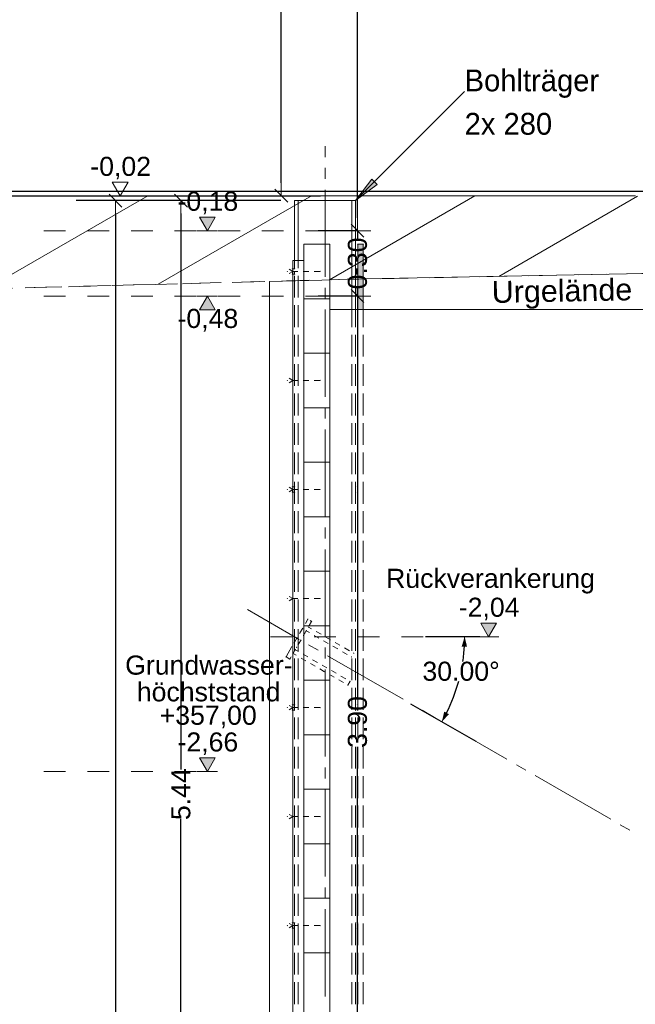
# Model space of a CAD drawing. Header units: metres. Extents: x -20.3 to 39.4, y -22.2 to 2.8.
# Tile 61 of 65: x 24.1 to 26.9, y -13.9 to -9.4. Entities that reach past the tile are written whole.
import ezdxf

# ---------------------------------------------------------------- set-up
doc = ezdxf.new("R2010")
doc.units = ezdxf.units.M
doc.header["$LTSCALE"] = 0.4
doc.header["$MEASUREMENT"] = 0
for name, pattern in [('Strichlinie', [0.2, 0.15, -0.05]), ('Strichlinie eng', [0.115, 0.075, -0.04]), ('Strichlinie sehr eng', [0.0375, 0.025, -0.0125]), ('Strichlinie_ lang', [0.529167, 0.3175, -0.211667])]:
    doc.linetypes.add(name, pattern=pattern)
doc.layers.get('0').update_dxf_attribs({"color": 8, "lineweight": 9})
doc.layers.get('Defpoints').update_dxf_attribs({"color": 8, "lineweight": 9})
doc.layers.add('Neubau_S-Linien _ Schraffuren.2D', color=8, linetype='Continuous')
doc.layers.add('Neubau_T-Bemaßung', color=8, linetype='Continuous')
for name, color, linetype, lineweight in [('S-Linien _ Schraffuren.2D', 8, 'Continuous', 9), ('T-Bemaßung', 8, 'Continuous', 9), ('T-Text', 8, 'Continuous', 9)]:
    doc.layers.add(name, color=color, linetype=linetype, lineweight=lineweight)
doc.styles.add('ERSTELLTER_STIL_2', font='arial.ttf')
doc.styles.add('ERSTELLTER_STIL_3', font='txt')
doc.dimstyles.new('ERSTELLTER_STIL__1', dxfattribs={"dimtxt": 0.0875, "dimasz": 0.059375, "dimexe": 0.18, "dimexo": 0.0625, "dimgap": 0, "dimtad": 1, "dimzin": 0, "dimdsep": 46, "dimtxsty": 'ERSTELLTER_STIL_2', "dimblk": 'ARROWHEAD_6', "dimblk1": 'ARROWHEAD_6', "dimblk2": 'ARROWHEAD_6', "dimcen": 0.09, "dimclrd": 7, "dimclre": 7, "dimclrt": 7, "dimazin": 0, "dimtfac": 1, "dimtdec": 4, "dimtmove": 0, "dimatfit": 3, "dimfxl": 1, "dimtolj": 1, "dimtzin": 0, "dimarcsym": 0})
doc.dimstyles.new('ERSTELLTER_STIL__4', dxfattribs={"dimtxt": 0.0875, "dimasz": 0.045894, "dimexe": 0.18, "dimexo": 0.04, "dimgap": 0, "dimtad": 1, "dimtih": 1, "dimtoh": 1, "dimzin": 0, "dimdsep": 46, "dimtxsty": 'ERSTELLTER_STIL_2', "dimblk": 'ARROWHEAD_5', "dimblk1": 'ARROWHEAD_5', "dimblk2": 'ARROWHEAD_5', "dimcen": 0.09, "dimclrd": 7, "dimclre": 7, "dimclrt": 7, "dimazin": 0, "dimtfac": 1, "dimtdec": 4, "dimtmove": 0, "dimatfit": 3, "dimfxl": 1, "dimtolj": 1, "dimtzin": 0, "dimarcsym": 0})
doc.dimstyles.new('ERSTELLTER_STIL__6', dxfattribs={"dimtxt": 0.0875, "dimasz": 0.059375, "dimexe": 0.18, "dimexo": 0.0625, "dimgap": 0, "dimtad": 1, "dimzin": 0, "dimdsep": 46, "dimtxsty": 'ERSTELLTER_STIL_2', "dimblk": 'ARROWHEAD_6', "dimblk1": 'ARROWHEAD_6', "dimblk2": 'ARROWHEAD_6', "dimcen": 0.09, "dimclrd": 7, "dimclre": 7, "dimclrt": 7, "dimazin": 0, "dimtfac": 1, "dimtdec": 4, "dimtmove": 2, "dimatfit": 3, "dimfxl": 1, "dimtolj": 1, "dimtzin": 0, "dimarcsym": 0})

# ---------------------------------------------------------------- blocks, each defined once
blk = doc.blocks.new('ARROWHEAD_6')
at = {"color": 0, "linetype": 'Continuous', "lineweight": 0}
for p, q in [((0, 0), (-1, 0)), ((-0.5, -0.5), (0.5, 0.5))]:
    blk.add_line(p, q, dxfattribs=at)
blk = doc.blocks.new('*D256')
at = {"layer": 'Defpoints', "color": 0, "linetype": 'Continuous', "transparency": 16777216}
for p in [(25.2588, -1.4949), (25.32, -1.4949), (23.67, -10.195)]:
    blk.add_point(p, dxfattribs=at)
at = {"layer": 'Neubau_T-Bemaßung', "linetype": 'Continuous', "lineweight": -2, "transparency": 16777216}
for p, q in [((25.2575, -1.4949), (25.0788, -1.4949)), ((25.2588, -1.5543), (25.2588, -5.7349)), ((25.2588, -10.1356), (25.2588, -5.962)), ((23.7325, -10.195), (25.4388, -10.195))]:
    blk.add_line(p, q, dxfattribs=at)
at = {"layer": 'Neubau_T-Bemaßung', "linetype": 'Continuous', "lineweight": -2, "transparency": 16777216, "xscale": 0.059375, "yscale": 0.059375, "zscale": 0.059375}
for p, rotation in [((25.2588, -1.4949), 90), ((25.2588, -10.195), 270)]:
    blk.add_blockref('ARROWHEAD_6', p, dxfattribs=dict(at, rotation=rotation))
at = {"layer": 'Neubau_T-Bemaßung', "linetype": 'Continuous', "lineweight": 9, "transparency": 16777216, "insert": (25.2588, -5.8484), "char_height": 0.0875, "attachment_point": 5, "rotation": 90, "style": 'ERSTELLTER_STIL_2'}
blk.add_mtext('\\A1;8.70', dxfattribs=at)
blk = doc.blocks.new('*D258')
at = {"layer": 'Defpoints', "color": 0, "linetype": 'Continuous', "transparency": 16777216}
for p in [(25.6088, -10.655), (25.67, -10.655), (25.67, -14.555)]:
    blk.add_point(p, dxfattribs=at)
at = {"layer": 'Neubau_T-Bemaßung', "linetype": 'Continuous', "lineweight": -2, "transparency": 16777216}
for p, q in [((25.6075, -10.655), (25.4288, -10.655)), ((25.6088, -10.7144), (25.6088, -12.495)), ((25.6088, -14.4956), (25.6088, -12.722)), ((25.6075, -14.555), (25.4288, -14.555))]:
    blk.add_line(p, q, dxfattribs=at)
at = {"layer": 'Neubau_T-Bemaßung', "linetype": 'Continuous', "lineweight": -2, "transparency": 16777216, "xscale": 0.059375, "yscale": 0.059375, "zscale": 0.059375}
for p, rotation in [((25.6088, -10.655), 90), ((25.6088, -14.555), 270)]:
    blk.add_blockref('ARROWHEAD_6', p, dxfattribs=dict(at, rotation=rotation))
at = {"layer": 'Neubau_T-Bemaßung', "linetype": 'Continuous', "lineweight": 9, "transparency": 16777216, "insert": (25.6088, -12.6085), "char_height": 0.0875, "attachment_point": 5, "rotation": 90, "style": 'ERSTELLTER_STIL_2'}
blk.add_mtext('\\A1;3.90', dxfattribs=at)
blk = doc.blocks.new('*D259')
at = {"layer": 'Defpoints', "color": 0, "linetype": 'Continuous', "transparency": 16777216}
for p in [(25.6088, -10.355), (25.67, -10.355), (25.67, -10.655)]:
    blk.add_point(p, dxfattribs=at)
at = {"layer": 'Neubau_T-Bemaßung', "linetype": 'Continuous', "lineweight": -2, "transparency": 16777216}
for p, q in [((25.6088, -10.2956), (25.6088, -10.2363)), ((25.6075, -10.355), (25.4288, -10.355)), ((25.6088, -10.355), (25.6088, -10.3917)), ((25.6075, -10.655), (25.4288, -10.655)), ((25.6088, -10.655), (25.6088, -10.6186)), ((25.6088, -10.7144), (25.6088, -10.7738))]:
    blk.add_line(p, q, dxfattribs=at)
at = {"layer": 'Neubau_T-Bemaßung', "linetype": 'Continuous', "lineweight": -2, "transparency": 16777216, "xscale": 0.059375, "yscale": 0.059375, "zscale": 0.059375}
for p, rotation in [((25.6088, -10.355), 270), ((25.6088, -10.655), 90)]:
    blk.add_blockref('ARROWHEAD_6', p, dxfattribs=dict(at, rotation=rotation))
at = {"layer": 'Neubau_T-Bemaßung', "linetype": 'Continuous', "lineweight": 9, "transparency": 16777216, "insert": (25.6088, -10.5051), "char_height": 0.0875, "attachment_point": 5, "rotation": 90, "style": 'ERSTELLTER_STIL_2'}
blk.add_mtext('\\A1;0.30', dxfattribs=at)
blk = doc.blocks.new('*D260')
at = {"layer": 'Defpoints', "color": 0, "linetype": 'Continuous', "transparency": 16777216}
for p in [(25.6088, -6.495), (25.67, -6.495), (25.67, -10.355)]:
    blk.add_point(p, dxfattribs=at)
at = {"layer": 'Neubau_T-Bemaßung', "linetype": 'Continuous', "lineweight": -2, "transparency": 16777216}
for p, q in [((25.6075, -6.495), (25.4288, -6.495)), ((25.6088, -6.5544), (25.6088, -8.3149)), ((25.6088, -10.2956), (25.6088, -8.5421)), ((25.6075, -10.355), (25.4288, -10.355))]:
    blk.add_line(p, q, dxfattribs=at)
at = {"layer": 'Neubau_T-Bemaßung', "linetype": 'Continuous', "lineweight": -2, "transparency": 16777216, "xscale": 0.059375, "yscale": 0.059375, "zscale": 0.059375}
for p, rotation in [((25.6088, -6.495), 90), ((25.6088, -10.355), 270)]:
    blk.add_blockref('ARROWHEAD_6', p, dxfattribs=dict(at, rotation=rotation))
at = {"layer": 'Neubau_T-Bemaßung', "linetype": 'Continuous', "lineweight": 9, "transparency": 16777216, "insert": (25.6088, -8.4285), "char_height": 0.0875, "attachment_point": 5, "rotation": 90, "style": 'ERSTELLTER_STIL_2'}
blk.add_mtext('\\A1;3.86', dxfattribs=at)
blk = doc.blocks.new('*D270')
at = {"layer": 'Defpoints', "color": 0, "linetype": 'Continuous', "transparency": 16777216}
for p in [(24.7987, -10.2171), (25.32, -10.2171), (25.16, -15.655)]:
    blk.add_point(p, dxfattribs=at)
at = {"layer": 'Neubau_T-Bemaßung', "linetype": 'Continuous', "lineweight": -2, "transparency": 16777216}
for p, q in [((25.2575, -10.2171), (24.6187, -10.2171)), ((24.7987, -10.2764), (24.7987, -12.8261)), ((24.7987, -15.5956), (24.7987, -13.053)), ((25.0975, -15.655), (24.6187, -15.655))]:
    blk.add_line(p, q, dxfattribs=at)
at = {"layer": 'Neubau_T-Bemaßung', "linetype": 'Continuous', "lineweight": -2, "transparency": 16777216, "xscale": 0.059375, "yscale": 0.059375, "zscale": 0.059375}
for p, rotation in [((24.7987, -10.2171), 90), ((24.7987, -15.655), 270)]:
    blk.add_blockref('ARROWHEAD_6', p, dxfattribs=dict(at, rotation=rotation))
at = {"layer": 'Neubau_T-Bemaßung', "linetype": 'Continuous', "lineweight": 9, "transparency": 16777216, "insert": (24.7987, -12.9395), "char_height": 0.0875, "attachment_point": 5, "rotation": 90, "style": 'ERSTELLTER_STIL_2'}
blk.add_mtext('\\A1;5.44', dxfattribs=at)
blk = doc.blocks.new('*D271')
at = {"layer": 'Defpoints', "color": 0, "linetype": 'Continuous', "transparency": 16777216}
for p in [(24.4987, -10.2171), (25.32, -10.2171), (25.16, -20.2171)]:
    blk.add_point(p, dxfattribs=at)
at = {"layer": 'Neubau_T-Bemaßung', "linetype": 'Continuous', "lineweight": -2, "transparency": 16777216}
for p, q in [((25.2575, -10.2171), (24.3187, -10.2171)), ((24.4987, -10.2764), (24.4987, -15.0773)), ((24.4987, -20.1577), (24.4987, -15.364)), ((25.0975, -20.2171), (24.3187, -20.2171))]:
    blk.add_line(p, q, dxfattribs=at)
at = {"layer": 'Neubau_T-Bemaßung', "linetype": 'Continuous', "lineweight": -2, "transparency": 16777216, "xscale": 0.059375, "yscale": 0.059375, "zscale": 0.059375}
for p, rotation in [((24.4987, -10.2171), 90), ((24.4987, -20.2171), 270)]:
    blk.add_blockref('ARROWHEAD_6', p, dxfattribs=dict(at, rotation=rotation))
at = {"layer": 'Neubau_T-Bemaßung', "linetype": 'Continuous', "lineweight": 9, "transparency": 16777216, "insert": (24.4987, -15.2206), "char_height": 0.0875, "attachment_point": 5, "rotation": 90, "style": 'ERSTELLTER_STIL_2'}
blk.add_mtext('\\A1;10.00', dxfattribs=at)
blk = doc.blocks.new('ARROWHEAD_5')
at = {"linetype": 'Continuous', "lineweight": 0}
blk.add_hatch(color=0, dxfattribs=at).paths.add_polyline_path([(-1, 0.2679), (0, 0), (-1, -0.2679)])
at = {"color": 0, "linetype": 'Continuous', "lineweight": 0}
blk.add_line((0, 0), (-1, 0), dxfattribs=at)
blk = doc.blocks.new('*D272')
at = {"layer": 'Defpoints', "color": 0, "linetype": 'Continuous', "transparency": 16777216}
for p in [(25.32, -12.2171), (26.21, -12.2171), (25.8178, -12.5044), (26.0531, -12.4839)]:
    blk.add_point(p, dxfattribs=at)
at = {"layer": 'T-Bemaßung', "color": 7, "linetype": 'Continuous', "lineweight": -2, "transparency": 16777216}
for p, q in [((26.17, -12.2171), (25.9202, -12.2171)), ((25.8524, -12.5244), (26.1515, -12.6971))]:
    blk.add_line(p, q, dxfattribs=at)
for start, end in [(351.5656, 356.629), (333.3709, 344.8539)]:
    blk.add_arc((25.32, -12.2171), 0.7802, start, end, dxfattribs=at)
at = {"layer": 'T-Bemaßung', "color": 7, "linetype": 'Continuous', "lineweight": -2, "transparency": 16777216, "xscale": 0.04589371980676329, "yscale": 0.04589371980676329, "zscale": 0.04589371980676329}
for p, rotation in [((26.1002, -12.2171), 88.3145090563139), ((25.9956, -12.6071), 241.6853840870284)]:
    blk.add_blockref('ARROWHEAD_5', p, dxfattribs=dict(at, rotation=rotation))
at = {"layer": 'T-Bemaßung', "color": 7, "linetype": 'Continuous', "lineweight": 9, "transparency": 16777216, "insert": (26.0838, -12.3762), "char_height": 0.0875, "attachment_point": 5, "style": 'ERSTELLTER_STIL_2'}
blk.add_mtext('\\A1;30.00°', dxfattribs=at)
blk = doc.blocks.new('*D280')
at = {"layer": 'Defpoints', "color": 0, "linetype": 'Continuous', "transparency": 16777216}
for p in [(21.0264, -10.175), (33.092, -10.175), (23.73, -10.355)]:
    blk.add_point(p, dxfattribs=at)
at = {"layer": 'Neubau_T-Bemaßung', "linetype": 'Continuous', "lineweight": -2, "transparency": 16777216}
for p, q in [((21.0264, -10.175), (21.0264, -10.0772)), ((33.0295, -10.175), (20.8464, -10.175)), ((21.0264, -10.2956), (21.0264, -10.2344)), ((23.6675, -10.355), (20.8464, -10.355))]:
    blk.add_line(p, q, dxfattribs=at)
at = {"layer": 'Neubau_T-Bemaßung', "linetype": 'Continuous', "lineweight": -2, "transparency": 16777216, "xscale": 0.059375, "yscale": 0.059375, "zscale": 0.059375}
for p, rotation in [((21.0264, -10.175), 90), ((21.0264, -10.355), 270)]:
    blk.add_blockref('ARROWHEAD_6', p, dxfattribs=dict(at, rotation=rotation))
at = {"layer": 'Neubau_T-Bemaßung', "linetype": 'Continuous', "lineweight": 9, "transparency": 16777216, "insert": (21.1401, -10.0772), "char_height": 0.0875, "attachment_point": 5, "rotation": 90, "style": 'ERSTELLTER_STIL_2'}
blk.add_mtext('\\A1;0.18', dxfattribs=at)
blk = doc.blocks.new('*D281')
at = {"layer": 'Defpoints', "color": 0, "linetype": 'Continuous', "transparency": 16777216}
for p in [(19.84, -7.175), (21.1401, -7.175), (33.092, -10.175)]:
    blk.add_point(p, dxfattribs=at)
at = {"layer": 'Neubau_T-Bemaßung', "linetype": 'Continuous', "lineweight": -2, "transparency": 16777216}
for p, q in [((19.9025, -7.175), (21.3201, -7.175)), ((21.1401, -7.2344), (21.1401, -8.565)), ((21.1401, -10.1156), (21.1401, -8.792)), ((33.0295, -10.175), (20.9601, -10.175))]:
    blk.add_line(p, q, dxfattribs=at)
at = {"layer": 'Neubau_T-Bemaßung', "linetype": 'Continuous', "lineweight": -2, "transparency": 16777216, "xscale": 0.059375, "yscale": 0.059375, "zscale": 0.059375}
for p, rotation in [((21.1401, -7.175), 90), ((21.1401, -10.175), 270)]:
    blk.add_blockref('ARROWHEAD_6', p, dxfattribs=dict(at, rotation=rotation))
at = {"layer": 'Neubau_T-Bemaßung', "linetype": 'Continuous', "lineweight": 9, "transparency": 16777216, "insert": (21.1401, -8.6785), "char_height": 0.0875, "attachment_point": 5, "rotation": 90, "style": 'ERSTELLTER_STIL_2'}
blk.add_mtext('\\A1;3.00', dxfattribs=at)
blk = doc.blocks.new('*D303')
at = {"layer": 'Defpoints', "color": 0, "linetype": 'Continuous', "transparency": 16777216}
for p in [(5.6741, -10.175), (33.092, -10.175), (4.3699, -10.355)]:
    blk.add_point(p, dxfattribs=at)
at = {"layer": 'Neubau_T-Bemaßung', "linetype": 'Continuous', "lineweight": -2, "transparency": 16777216}
for p, q in [((33.0295, -10.175), (5.4941, -10.175)), ((5.6741, -10.2956), (5.6741, -10.2344)), ((4.4324, -10.355), (5.8541, -10.355))]:
    blk.add_line(p, q, dxfattribs=at)
at = {"layer": 'Neubau_T-Bemaßung', "linetype": 'Continuous', "lineweight": -2, "transparency": 16777216, "xscale": 0.059375, "yscale": 0.059375, "zscale": 0.059375}
for p, rotation in [((5.6741, -10.175), 90), ((5.6741, -10.355), 270)]:
    blk.add_blockref('ARROWHEAD_6', p, dxfattribs=dict(at, rotation=rotation))
at = {"layer": 'Neubau_T-Bemaßung', "linetype": 'Continuous', "lineweight": 9, "transparency": 16777216, "insert": (5.6125, -10.1501), "char_height": 0.0875, "attachment_point": 5, "rotation": 90, "style": 'ERSTELLTER_STIL_2'}
blk.add_mtext('\\A1;0.18', dxfattribs=at)
blk = doc.blocks.new('*D304')
at = {"layer": 'Defpoints', "color": 0, "linetype": 'Continuous', "transparency": 16777216}
for p in [(5.6129, -6.825), (5.8147, -6.825), (33.092, -10.175)]:
    blk.add_point(p, dxfattribs=at)
at = {"layer": 'Neubau_T-Bemaßung', "linetype": 'Continuous', "lineweight": -2, "transparency": 16777216}
for p, q in [((5.7522, -6.825), (5.4329, -6.825)), ((5.6129, -6.8844), (5.6129, -8.4563)), ((5.6129, -10.1156), (5.6129, -8.6842)), ((33.0295, -10.175), (5.4329, -10.175))]:
    blk.add_line(p, q, dxfattribs=at)
at = {"layer": 'Neubau_T-Bemaßung', "linetype": 'Continuous', "lineweight": -2, "transparency": 16777216, "xscale": 0.059375, "yscale": 0.059375, "zscale": 0.059375}
for p, rotation in [((5.6129, -6.825), 90), ((5.6129, -10.175), 270)]:
    blk.add_blockref('ARROWHEAD_6', p, dxfattribs=dict(at, rotation=rotation))
at = {"layer": 'Neubau_T-Bemaßung', "linetype": 'Continuous', "lineweight": 9, "transparency": 16777216, "insert": (5.6129, -8.5702), "char_height": 0.0875, "attachment_point": 5, "rotation": 90, "style": 'ERSTELLTER_STIL_2'}
blk.add_mtext('\\A1;3.35', dxfattribs=at)

msp = doc.modelspace()

# ---------------------------------------------------------------- hatches: boundary and pattern name
at = {"linetype": 'Continuous', "lineweight": 0}
for points in [[(25.6742, -10.1181), (25.6, -10.2171), (25.699, -10.1428)], [(25.61, -10.4203), (25.6132, -10.4171), (25.61, -10.4138), (25.6067, -10.4171)], [(25.61, -10.7171), (25.635, -10.7171), (25.635, -10.4171), (25.61, -10.4171)], [(25.635, -10.4203), (25.6382, -10.4171), (25.635, -10.4138), (25.6317, -10.4171)], [(25.32, -10.4953), (25.3232, -10.4921), (25.32, -10.4888), (25.3167, -10.4921)], [(25.3373, -10.4953), (25.3405, -10.4921), (25.3373, -10.4888), (25.334, -10.4921)], [(25.284, -10.5421), (25.2872, -10.5453), (25.2905, -10.5421), (25.2872, -10.5388)], [(25.31, -10.5328), (25.3132, -10.5296), (25.31, -10.5263), (25.3067, -10.5296)], [(25.3067, -10.5296), (25.31, -10.5328), (25.3132, -10.5296), (25.31, -10.5263)], [(25.3067, -10.5546), (25.31, -10.5578), (25.3132, -10.5546), (25.31, -10.5513)], [(25.31, -10.5578), (25.3132, -10.5546), (25.31, -10.5513), (25.3067, -10.5546)], [(25.3167, -10.5296), (25.32, -10.5328), (25.3232, -10.5296), (25.32, -10.5263)], [(25.32, -10.5328), (25.3232, -10.5296), (25.32, -10.5263), (25.3167, -10.5296)], [(25.3167, -10.5546), (25.32, -10.5578), (25.3232, -10.5546), (25.32, -10.5513)], [(25.32, -10.5578), (25.3232, -10.5546), (25.32, -10.5513), (25.3167, -10.5546)], [(25.434, -10.5421), (25.4372, -10.5453), (25.4405, -10.5421), (25.4372, -10.5388)], [(25.6, -10.5546), (25.61, -10.5546), (25.61, -10.5296), (25.6, -10.5296)], [(25.5827, -10.7203), (25.586, -10.7171), (25.5827, -10.7138), (25.5795, -10.7171)], [(25.6, -10.7203), (25.6032, -10.7171), (25.6, -10.7138), (25.5967, -10.7171)], [(25.284, -11.0421), (25.2872, -11.0453), (25.2905, -11.0421), (25.2872, -11.0388)], [(25.434, -11.0421), (25.4372, -11.0453), (25.4405, -11.0421), (25.4372, -11.0388)], [(25.284, -11.5421), (25.2872, -11.5453), (25.2905, -11.5421), (25.2872, -11.5388)], [(25.31, -11.5328), (25.3132, -11.5296), (25.31, -11.5263), (25.3067, -11.5296)], [(25.3067, -11.5296), (25.31, -11.5328), (25.3132, -11.5296), (25.31, -11.5263)], [(25.3067, -11.5546), (25.31, -11.5578), (25.3132, -11.5546), (25.31, -11.5513)], [(25.31, -11.5578), (25.3132, -11.5546), (25.31, -11.5513), (25.3067, -11.5546)], [(25.3167, -11.5296), (25.32, -11.5328), (25.3232, -11.5296), (25.32, -11.5263)], [(25.32, -11.5328), (25.3232, -11.5296), (25.32, -11.5263), (25.3167, -11.5296)], [(25.3167, -11.5546), (25.32, -11.5578), (25.3232, -11.5546), (25.32, -11.5513)], [(25.32, -11.5578), (25.3232, -11.5546), (25.32, -11.5513), (25.3167, -11.5546)], [(25.434, -11.5421), (25.4372, -11.5453), (25.4405, -11.5421), (25.4372, -11.5388)], [(25.5967, -11.5296), (25.6, -11.5328), (25.6032, -11.5296), (25.6, -11.5263)], [(25.6, -11.5328), (25.6032, -11.5296), (25.6, -11.5263), (25.5967, -11.5296)], [(25.5967, -11.5546), (25.6, -11.5578), (25.6032, -11.5546), (25.6, -11.5513)], [(25.6, -11.5578), (25.6032, -11.5546), (25.6, -11.5513), (25.5967, -11.5546)], [(25.61, -11.5328), (25.6132, -11.5296), (25.61, -11.5263), (25.6067, -11.5296)], [(25.6067, -11.5296), (25.61, -11.5328), (25.6132, -11.5296), (25.61, -11.5263)], [(25.6067, -11.5546), (25.61, -11.5578), (25.6132, -11.5546), (25.61, -11.5513)], [(25.61, -11.5578), (25.6132, -11.5546), (25.61, -11.5513), (25.6067, -11.5546)], [(25.284, -12.0421), (25.2872, -12.0453), (25.2905, -12.0421), (25.2872, -12.0388)], [(25.434, -12.0421), (25.4372, -12.0453), (25.4405, -12.0421), (25.4372, -12.0388)], [(25.3793, -12.1396), (25.3838, -12.1384), (25.3826, -12.134), (25.3781, -12.1352)], [(25.3966, -12.1496), (25.4011, -12.1484), (25.3999, -12.144), (25.3955, -12.1452)], [(25.3469, -12.1893), (25.3481, -12.1937), (25.3525, -12.1925), (25.3513, -12.1881)], [(25.3705, -12.1885), (25.3716, -12.1929), (25.3761, -12.1917), (25.3749, -12.1873)], [(25.3805, -12.1711), (25.3816, -12.1756), (25.3861, -12.1744), (25.3849, -12.1699)], [(25.3167, -12.2171), (25.32, -12.2203), (25.3232, -12.2171), (25.32, -12.2138)], [(25.3167, -12.2171), (25.32, -12.2203), (25.3232, -12.2171), (25.32, -12.2138)], [(25.3167, -12.2171), (25.32, -12.2203), (25.3232, -12.2171), (25.32, -12.2138)], [(25.3418, -12.2045), (25.3463, -12.2034), (25.3451, -12.1989), (25.3406, -12.2001)], [(25.3591, -12.2145), (25.3636, -12.2134), (25.3624, -12.2089), (25.358, -12.2101)], [(25.3642, -12.1993), (25.3654, -12.2037), (25.3698, -12.2025), (25.3686, -12.1981)], [(25.3094, -12.2542), (25.3106, -12.2587), (25.315, -12.2575), (25.3138, -12.253)], [(25.3168, -12.2478), (25.3213, -12.2467), (25.3201, -12.2422), (25.3156, -12.2434)], [(25.3205, -12.2751), (25.3216, -12.2795), (25.3261, -12.2783), (25.3249, -12.2739)], [(25.3267, -12.2642), (25.3279, -12.2687), (25.3323, -12.2675), (25.3311, -12.263)], [(25.3341, -12.2578), (25.3386, -12.2567), (25.3374, -12.2522), (25.333, -12.2534)], [(25.2781, -12.3084), (25.2793, -12.3128), (25.2838, -12.3116), (25.2826, -12.3072)], [(25.2966, -12.3228), (25.3011, -12.3216), (25.2999, -12.3172), (25.2955, -12.3184)], [(25.3105, -12.2924), (25.3116, -12.2968), (25.3161, -12.2956), (25.3149, -12.2912)], [(25.5783, -12.3085), (25.5795, -12.3129), (25.5839, -12.3117), (25.5827, -12.3073)], [(25.5883, -12.2911), (25.5895, -12.2956), (25.5939, -12.2944), (25.5927, -12.2899)], [(25.5716, -12.4201), (25.5728, -12.4245), (25.5772, -12.4233), (25.576, -12.4189)], [(25.5616, -12.4374), (25.5628, -12.4418), (25.5672, -12.4406), (25.566, -12.4362)], [(25.284, -12.5421), (25.2872, -12.5453), (25.2905, -12.5421), (25.2872, -12.5388)], [(25.31, -12.5328), (25.3132, -12.5296), (25.31, -12.5263), (25.3067, -12.5296)], [(25.3067, -12.5296), (25.31, -12.5328), (25.3132, -12.5296), (25.31, -12.5263)], [(25.3067, -12.5546), (25.31, -12.5578), (25.3132, -12.5546), (25.31, -12.5513)], [(25.31, -12.5578), (25.3132, -12.5546), (25.31, -12.5513), (25.3067, -12.5546)], [(25.3167, -12.5296), (25.32, -12.5328), (25.3232, -12.5296), (25.32, -12.5263)], [(25.32, -12.5328), (25.3232, -12.5296), (25.32, -12.5263), (25.3167, -12.5296)], [(25.3167, -12.5546), (25.32, -12.5578), (25.3232, -12.5546), (25.32, -12.5513)], [(25.32, -12.5578), (25.3232, -12.5546), (25.32, -12.5513), (25.3167, -12.5546)], [(25.434, -12.5421), (25.4372, -12.5453), (25.4405, -12.5421), (25.4372, -12.5388)], [(25.5967, -12.5296), (25.6, -12.5328), (25.6032, -12.5296), (25.6, -12.5263)], [(25.6, -12.5328), (25.6032, -12.5296), (25.6, -12.5263), (25.5967, -12.5296)], [(25.5967, -12.5546), (25.6, -12.5578), (25.6032, -12.5546), (25.6, -12.5513)], [(25.6, -12.5578), (25.6032, -12.5546), (25.6, -12.5513), (25.5967, -12.5546)], [(25.61, -12.5328), (25.6132, -12.5296), (25.61, -12.5263), (25.6067, -12.5296)], [(25.6067, -12.5296), (25.61, -12.5328), (25.6132, -12.5296), (25.61, -12.5263)], [(25.6067, -12.5546), (25.61, -12.5578), (25.6132, -12.5546), (25.61, -12.5513)], [(25.61, -12.5578), (25.6132, -12.5546), (25.61, -12.5513), (25.6067, -12.5546)], [(25.284, -13.0421), (25.2872, -13.0453), (25.2905, -13.0421), (25.2872, -13.0388)], [(25.434, -13.0421), (25.4372, -13.0453), (25.4405, -13.0421), (25.4372, -13.0388)], [(25.284, -13.5421), (25.2872, -13.5453), (25.2905, -13.5421), (25.2872, -13.5388)], [(25.31, -13.5328), (25.3132, -13.5296), (25.31, -13.5263), (25.3067, -13.5296)], [(25.3067, -13.5296), (25.31, -13.5328), (25.3132, -13.5296), (25.31, -13.5263)], [(25.3167, -13.5296), (25.32, -13.5328), (25.3232, -13.5296), (25.32, -13.5263)], [(25.32, -13.5328), (25.3232, -13.5296), (25.32, -13.5263), (25.3167, -13.5296)], [(25.434, -13.5421), (25.4372, -13.5453), (25.4405, -13.5421), (25.4372, -13.5388)], [(25.5967, -13.5296), (25.6, -13.5328), (25.6032, -13.5296), (25.6, -13.5263)], [(25.6, -13.5328), (25.6032, -13.5296), (25.6, -13.5263), (25.5967, -13.5296)], [(25.61, -13.5328), (25.6132, -13.5296), (25.61, -13.5263), (25.6067, -13.5296)], [(25.6067, -13.5296), (25.61, -13.5328), (25.6132, -13.5296), (25.61, -13.5263)], [(25.3067, -13.5546), (25.31, -13.5578), (25.3132, -13.5546), (25.31, -13.5513)], [(25.31, -13.5578), (25.3132, -13.5546), (25.31, -13.5513), (25.3067, -13.5546)], [(25.3167, -13.5546), (25.32, -13.5578), (25.3232, -13.5546), (25.32, -13.5513)], [(25.32, -13.5578), (25.3232, -13.5546), (25.32, -13.5513), (25.3167, -13.5546)], [(25.5967, -13.5546), (25.6, -13.5578), (25.6032, -13.5546), (25.6, -13.5513)], [(25.6, -13.5578), (25.6032, -13.5546), (25.6, -13.5513), (25.5967, -13.5546)], [(25.6067, -13.5546), (25.61, -13.5578), (25.6132, -13.5546), (25.61, -13.5513)], [(25.61, -13.5578), (25.6132, -13.5546), (25.61, -13.5513), (25.6067, -13.5546)]]:
    msp.add_hatch(color=256, dxfattribs=at).paths.add_polyline_path(points)
at = {"layer": 'Neubau_S-Linien _ Schraffuren.2D', "linetype": 'Continuous', "lineweight": 15}
h = msp.add_hatch(dxfattribs=at)
h.set_pattern_fill('ABSTANDSFLÄCHEN_0002', color=256, style=0, pattern_type=2)
h.set_pattern_definition([(30, (25.77686, -10.40893), (-0.1875, 0.32476), [])])
h.paths.add_polyline_path([(23.67, -10.27), (23.67, -10.195), (23.87, -10.195), (25.205, -10.195), (25.445, -10.195), (26.8837, -10.195), (27.8837, -10.4326), (27.8837, -10.5326), (25.5614, -10.5781), (25.445, -10.5812), (25.205, -10.5875), (24.1775, -10.6147), (24.1746, -10.6148), (23.87, -10.6229), (23.87, -10.355), (23.87, -10.29)])
at = {"layer": 'Neubau_T-Bemaßung', "linetype": 'Continuous', "lineweight": 9}
for points in [[(24.92, -10.355), (24.9563, -10.2925), (24.8838, -10.2925)], [(24.92, -10.655), (24.8838, -10.7175), (24.9563, -10.7175)], [(26.21, -12.2171), (26.2463, -12.1546), (26.1738, -12.1546)]]:
    msp.add_hatch(color=256, dxfattribs=at).paths.add_polyline_path(points)
at = {"layer": 'Neubau_T-Bemaßung', "linetype": 'Continuous', "lineweight": 15}
msp.add_hatch(color=256, dxfattribs=at).paths.add_polyline_path([(24.92, -12.835), (24.9563, -12.7725), (24.8838, -12.7725)])

# ---------------------------------------------------------------- linework, layer by layer
at = {"linetype": 'Continuous', "lineweight": 9}
for points in [[(26.1, -9.7171), (25.6, -10.2171)], [(25.46, -10.0171), (25.46, -9.9671)], [(25.46, -10.1171), (25.46, -10.0671)], [(25.46, -10.5671), (25.46, -10.1671)], [(25.6, -10.2171), (25.32, -10.2171)], [(25.32, -10.2171), (25.32, -10.4921)], [(25.3373, -10.4921), (25.3373, -10.2171)], [(25.5827, -10.7171), (25.5827, -10.2171)], [(25.6, -10.7171), (25.6, -10.2171)], [(25.4822, -10.4171), (25.3622, -10.4171)], [(25.3622, -10.4171), (25.3622, -15.655)], [(25.4822, -15.655), (25.4822, -10.4171)], [(25.635, -10.4171), (25.61, -10.4171)], [(25.61, -10.4171), (25.61, -10.7171)], [(25.61, -10.5271), (25.61, -10.4271)], [(25.635, -10.4171), (25.635, -10.7171)], [(25.635, -10.5271), (25.635, -10.4271)], [(25.3622, -10.4921), (25.3122, -10.4921)], [(25.3122, -10.4921), (25.3122, -15.58)], [(25.32, -10.5271), (25.32, -10.4921)], [(25.3373, -10.5271), (25.3373, -10.4921)], [(25.3122, -10.5421), (25.2949, -10.5321)], [(25.3122, -10.5421), (25.2949, -10.5521)], [(25.31, -10.5296), (25.32, -10.5296)], [(25.31, -10.5421), (25.335, -10.5421)], [(25.31, -10.5546), (25.31, -10.5421)], [(25.31, -10.5546), (25.32, -10.5546)], [(25.32, -10.5546), (25.32, -10.5421)], [(25.32, -10.6621), (25.32, -10.5621)], [(25.3373, -10.6621), (25.3373, -10.5621)], [(25.36, -10.5421), (25.385, -10.5421)], [(25.41, -10.5421), (25.435, -10.5421)], [(25.61, -10.6621), (25.61, -10.5621)], [(25.635, -10.6621), (25.635, -10.5621)], [(25.46, -10.6671), (25.46, -10.6171)], [(25.32, -10.7971), (25.32, -10.6971)], [(25.3373, -10.7971), (25.3373, -10.6971)], [(25.3622, -10.6671), (25.4822, -10.6671)], [(25.61, -10.7971), (25.61, -10.6971)], [(25.635, -10.7971), (25.635, -10.6971)], [(25.46, -11.1171), (25.46, -10.7171)], [(25.4822, -10.7171), (28.1, -10.7171)], [(25.5827, -10.7971), (25.5827, -10.7171)], [(25.6, -10.7971), (25.6, -10.7171)], [(25.32, -10.9321), (25.32, -10.8321)], [(25.3373, -10.9321), (25.3373, -10.8321)], [(25.5827, -10.9321), (25.5827, -10.8321)], [(25.6, -10.9321), (25.6, -10.8321)], [(25.61, -10.9321), (25.61, -10.8321)], [(25.635, -10.9321), (25.635, -10.8321)], [(25.3622, -10.9171), (25.4822, -10.9171)], [(25.32, -11.0671), (25.32, -10.9671)], [(25.3373, -11.0671), (25.3373, -10.9671)], [(25.5827, -11.0671), (25.5827, -10.9671)], [(25.6, -11.0671), (25.6, -10.9671)], [(25.61, -11.0671), (25.61, -10.9671)], [(25.635, -11.0671), (25.635, -10.9671)], [(25.3122, -11.0421), (25.2949, -11.0321)], [(25.3122, -11.0421), (25.2949, -11.0521)], [(25.31, -11.0421), (25.335, -11.0421)], [(25.36, -11.0421), (25.385, -11.0421)], [(25.41, -11.0421), (25.435, -11.0421)], [(25.32, -11.2021), (25.32, -11.1021)], [(25.3373, -11.2021), (25.3373, -11.1021)], [(25.5827, -11.2021), (25.5827, -11.1021)], [(25.6, -11.2021), (25.6, -11.1021)], [(25.61, -11.2021), (25.61, -11.1021)], [(25.635, -11.2021), (25.635, -11.1021)], [(25.3622, -11.1671), (25.4822, -11.1671)], [(25.46, -11.2171), (25.46, -11.1671)], [(25.32, -11.3371), (25.32, -11.2371)], [(25.3373, -11.3371), (25.3373, -11.2371)], [(25.5827, -11.3371), (25.5827, -11.2371)], [(25.6, -11.3371), (25.6, -11.2371)], [(25.61, -11.3371), (25.61, -11.2371)], [(25.635, -11.3371), (25.635, -11.2371)], [(25.46, -11.6671), (25.46, -11.2671)], [(25.32, -11.4721), (25.32, -11.3721)], [(25.3373, -11.4721), (25.3373, -11.3721)], [(25.5827, -11.4721), (25.5827, -11.3721)], [(25.6, -11.4721), (25.6, -11.3721)], [(25.61, -11.4721), (25.61, -11.3721)], [(25.635, -11.4721), (25.635, -11.3721)], [(25.3622, -11.4171), (25.4822, -11.4171)], [(25.32, -11.6071), (25.32, -11.5071)], [(25.3373, -11.6071), (25.3373, -11.5071)], [(25.5827, -11.6071), (25.5827, -11.5071)], [(25.6, -11.6071), (25.6, -11.5071)], [(25.61, -11.6071), (25.61, -11.5071)], [(25.635, -11.6071), (25.635, -11.5071)], [(25.3122, -11.5421), (25.2949, -11.5321)], [(25.3122, -11.5421), (25.2949, -11.5521)], [(25.31, -11.5296), (25.32, -11.5296)], [(25.31, -11.5421), (25.335, -11.5421)], [(25.31, -11.5546), (25.31, -11.5421)], [(25.31, -11.5546), (25.32, -11.5546)], [(25.32, -11.5546), (25.32, -11.5421)], [(25.36, -11.5421), (25.385, -11.5421)], [(25.41, -11.5421), (25.435, -11.5421)], [(25.6, -11.5546), (25.6, -11.5421)], [(25.61, -11.5546), (25.61, -11.5421)], [(25.32, -11.7421), (25.32, -11.6421)], [(25.3373, -11.7421), (25.3373, -11.6421)], [(25.5827, -11.7421), (25.5827, -11.6421)], [(25.6, -11.7421), (25.6, -11.6421)], [(25.61, -11.7421), (25.61, -11.6421)], [(25.635, -11.7421), (25.635, -11.6421)], [(25.3622, -11.6671), (25.4822, -11.6671)], [(25.46, -11.7671), (25.46, -11.7171)], [(25.32, -11.8771), (25.32, -11.7771)], [(25.3373, -11.8771), (25.3373, -11.7771)], [(25.5827, -11.8771), (25.5827, -11.7771)], [(25.6, -11.8771), (25.6, -11.7771)], [(25.61, -11.8771), (25.61, -11.7771)], [(25.635, -11.8771), (25.635, -11.7771)], [(25.46, -12.2171), (25.46, -11.8171)], [(25.32, -12.0121), (25.32, -11.9121)], [(25.3373, -12.0121), (25.3373, -11.9121)], [(25.3622, -11.9171), (25.4822, -11.9171)], [(25.5827, -12.0121), (25.5827, -11.9121)], [(25.6, -12.0121), (25.6, -11.9121)], [(25.61, -12.0121), (25.61, -11.9121)], [(25.635, -12.0121), (25.635, -11.9121)], [(25.3122, -12.0421), (25.2949, -12.0321)], [(25.3122, -12.0421), (25.2949, -12.0521)], [(25.31, -12.0421), (25.335, -12.0421)], [(25.32, -12.1471), (25.32, -12.0471)], [(25.3373, -12.1471), (25.3373, -12.0471)], [(25.36, -12.0421), (25.385, -12.0421)], [(25.41, -12.0421), (25.435, -12.0421)], [(25.5827, -12.1471), (25.5827, -12.0471)], [(25.6, -12.1471), (25.6, -12.0471)], [(25.61, -12.1471), (25.61, -12.0471)], [(25.635, -12.1471), (25.635, -12.0471)], [(25.1035, -12.0921), (25.3414, -12.2294)], [(25.3699, -12.1559), (25.3809, -12.1368)], [(25.3872, -12.1659), (25.3983, -12.1468)], [(25.3914, -12.1428), (25.3983, -12.1468)], [(25.32, -12.2821), (25.32, -12.1821)], [(25.3373, -12.2821), (25.3373, -12.1821)], [(25.3449, -12.1992), (25.3574, -12.1776)], [(25.3622, -12.1671), (25.4822, -12.1671)], [(25.3622, -12.2092), (25.3747, -12.1876)], [(25.3733, -12.1901), (25.3881, -12.1986)], [(25.3833, -12.1728), (25.3981, -12.1813)], [(25.5827, -12.2821), (25.5827, -12.1821)], [(25.6, -12.2821), (25.6, -12.1821)], [(25.61, -12.2821), (25.61, -12.1821)], [(25.635, -12.2821), (25.635, -12.1821)], [(25.3199, -12.2425), (25.3324, -12.2209)], [(25.3372, -12.2525), (25.3497, -12.2309)], [(25.4097, -12.2111), (25.4314, -12.2236)], [(25.4197, -12.1938), (25.4414, -12.2063)], [(25.453, -12.2361), (25.4747, -12.2486)], [(25.463, -12.2188), (25.4847, -12.2313)], [(25.3082, -12.2627), (25.2809, -12.31), (25.2983, -12.32), (25.3041, -12.3099)], [(25.3122, -12.2958), (25.3247, -12.2742)], [(25.3233, -12.2767), (25.3381, -12.2852)], [(25.3847, -12.2544), (25.428, -12.2794)], [(25.46, -12.3171), (25.46, -12.2671)], [(25.4963, -12.2611), (25.518, -12.2736)], [(25.5063, -12.2438), (25.528, -12.2563)], [(25.5496, -12.2688), (25.5713, -12.2813)], [(25.3133, -12.294), (25.3281, -12.3026)], [(25.32, -12.4171), (25.32, -12.3171)], [(25.3373, -12.4171), (25.3373, -12.3171)], [(25.3497, -12.3151), (25.3714, -12.3276)], [(25.3597, -12.2977), (25.3814, -12.3102)], [(25.403, -12.3227), (25.4247, -12.3352)], [(25.4713, -12.3044), (25.8178, -12.5044)], [(25.5396, -12.2861), (25.5613, -12.2986)], [(25.5827, -12.4171), (25.5827, -12.3171)], [(25.6, -12.4171), (25.6, -12.3171)], [(25.61, -12.4171), (25.61, -12.3171)], [(25.635, -12.4171), (25.635, -12.3171)], [(25.393, -12.3401), (25.4147, -12.3526)], [(25.4363, -12.3651), (25.458, -12.3776)], [(25.4463, -12.3477), (25.468, -12.3602)], [(25.46, -12.7671), (25.46, -12.3671)], [(25.4896, -12.3727), (25.5113, -12.3852)], [(25.3622, -12.4171), (25.4822, -12.4171)], [(25.4796, -12.3901), (25.5013, -12.4026)], [(25.5229, -12.4151), (25.5446, -12.4276)], [(25.5329, -12.3977), (25.5546, -12.4102)], [(25.32, -12.5521), (25.32, -12.4521)], [(25.3373, -12.5521), (25.3373, -12.4521)], [(25.5644, -12.439), (25.5744, -12.4217)], [(25.5827, -12.5521), (25.5827, -12.4521)], [(25.6, -12.5521), (25.6, -12.4521)], [(25.61, -12.5521), (25.61, -12.4521)], [(25.635, -12.5521), (25.635, -12.4521)], [(25.3122, -12.5421), (25.2949, -12.5321)], [(25.3122, -12.5421), (25.2949, -12.5521)], [(25.31, -12.5296), (25.32, -12.5296)], [(25.31, -12.5421), (25.335, -12.5421)], [(25.31, -12.5546), (25.31, -12.5421)], [(25.32, -12.5546), (25.32, -12.5421)], [(25.36, -12.5421), (25.385, -12.5421)], [(25.41, -12.5421), (25.435, -12.5421)], [(25.6, -12.5546), (25.6, -12.5421)], [(25.61, -12.5546), (25.61, -12.5421)], [(25.8611, -12.5294), (25.9044, -12.5544)], [(25.31, -12.5546), (25.32, -12.5546)], [(25.32, -12.6871), (25.32, -12.5871)], [(25.3373, -12.6871), (25.3373, -12.5871)], [(25.5827, -12.6871), (25.5827, -12.5871)], [(25.6, -12.6871), (25.6, -12.5871)], [(25.61, -12.6871), (25.61, -12.5871)], [(25.635, -12.6871), (25.635, -12.5871)], [(25.9695, -12.5921), (25.9046, -12.5546)], [(25.9477, -12.5794), (26.2941, -12.7794)], [(25.3622, -12.6671), (25.4822, -12.6671)], [(25.32, -12.8221), (25.32, -12.7221)], [(25.3373, -12.8221), (25.3373, -12.7221)], [(25.5827, -12.8221), (25.5827, -12.7221)], [(25.6, -12.8221), (25.6, -12.7221)], [(25.61, -12.8221), (25.61, -12.7221)], [(25.635, -12.8221), (25.635, -12.7221)], [(25.46, -12.8671), (25.46, -12.8171)], [(26.3374, -12.8044), (26.3807, -12.8294)], [(25.32, -12.9571), (25.32, -12.8571)], [(25.3373, -12.9571), (25.3373, -12.8571)], [(25.5827, -12.9571), (25.5827, -12.8571)], [(25.6, -12.9571), (25.6, -12.8571)], [(25.61, -12.9571), (25.61, -12.8571)], [(25.635, -12.9571), (25.635, -12.8571)], [(26.424, -12.8544), (26.7704, -13.0544)], [(25.3622, -12.9171), (25.4822, -12.9171)], [(25.46, -13.3171), (25.46, -12.9171)], [(25.32, -13.0921), (25.32, -12.9921)], [(25.3373, -13.0921), (25.3373, -12.9921)], [(25.5827, -13.0921), (25.5827, -12.9921)], [(25.6, -13.0921), (25.6, -12.9921)], [(25.61, -13.0921), (25.61, -12.9921)], [(25.635, -13.0921), (25.635, -12.9921)], [(25.3122, -13.0421), (25.2949, -13.0321)], [(25.3122, -13.0421), (25.2949, -13.0521)], [(25.31, -13.0421), (25.335, -13.0421)], [(25.36, -13.0421), (25.385, -13.0421)], [(25.41, -13.0421), (25.435, -13.0421)], [(26.8137, -13.0794), (26.857, -13.1044)], [(25.32, -13.2271), (25.32, -13.1271)], [(25.3373, -13.2271), (25.3373, -13.1271)], [(25.5827, -13.2271), (25.5827, -13.1271)], [(25.6, -13.2271), (25.6, -13.1271)], [(25.61, -13.2271), (25.61, -13.1271)], [(25.635, -13.2271), (25.635, -13.1271)], [(25.3622, -13.1671), (25.4822, -13.1671)], [(25.32, -13.3621), (25.32, -13.2621)], [(25.3373, -13.3621), (25.3373, -13.2621)], [(25.5827, -13.3621), (25.5827, -13.2621)], [(25.6, -13.3621), (25.6, -13.2621)], [(25.61, -13.3621), (25.61, -13.2621)], [(25.635, -13.3621), (25.635, -13.2621)], [(25.46, -13.4171), (25.46, -13.3671)], [(25.32, -13.4971), (25.32, -13.3971)], [(25.3373, -13.4971), (25.3373, -13.3971)], [(25.5827, -13.4971), (25.5827, -13.3971)], [(25.6, -13.4971), (25.6, -13.3971)], [(25.61, -13.4971), (25.61, -13.3971)], [(25.635, -13.4971), (25.635, -13.3971)], [(25.3622, -13.4171), (25.4822, -13.4171)], [(25.46, -13.8671), (25.46, -13.4671)], [(25.3122, -13.5421), (25.2949, -13.5321)], [(25.3122, -13.5421), (25.2949, -13.5521)], [(25.31, -13.5296), (25.32, -13.5296)], [(25.31, -13.5421), (25.335, -13.5421)], [(25.31, -13.5546), (25.31, -13.5421)], [(25.32, -13.6321), (25.32, -13.5321)], [(25.32, -13.5546), (25.32, -13.5421)], [(25.3373, -13.6321), (25.3373, -13.5321)], [(25.36, -13.5421), (25.385, -13.5421)], [(25.41, -13.5421), (25.435, -13.5421)], [(25.5827, -13.6321), (25.5827, -13.5321)], [(25.6, -13.6321), (25.6, -13.5321)], [(25.6, -13.5546), (25.6, -13.5421)], [(25.61, -13.6321), (25.61, -13.5321)], [(25.61, -13.5546), (25.61, -13.5421)], [(25.635, -13.6321), (25.635, -13.5321)], [(25.31, -13.5546), (25.32, -13.5546)], [(25.32, -13.7671), (25.32, -13.6671)], [(25.3373, -13.7671), (25.3373, -13.6671)], [(25.3622, -13.6671), (25.4822, -13.6671)], [(25.5827, -13.7671), (25.5827, -13.6671)], [(25.6, -13.7671), (25.6, -13.6671)], [(25.61, -13.7671), (25.61, -13.6671)], [(25.635, -13.7671), (25.635, -13.6671)], [(25.32, -13.9021), (25.32, -13.8021)], [(25.3373, -13.9021), (25.3373, -13.8021)], [(25.5827, -13.9021), (25.5827, -13.8021)], [(25.6, -13.9021), (25.6, -13.8021)], [(25.61, -13.9021), (25.61, -13.8021)], [(25.635, -13.9021), (25.635, -13.8021)]]:
    msp.add_lwpolyline(points, dxfattribs=at)
for points in [[(25.6, -10.2171), (25.699, -10.1428), (25.6742, -10.1181)], [(25.6, -10.5546), (25.61, -10.5546), (25.61, -10.5296), (25.6, -10.5296)]]:
    msp.add_lwpolyline(points, close=True, dxfattribs=at)
msp.add_lwpolyline([(-7.3944, -15.2753), (2.8344, -12.8154), (4.3704, -12.8154), (7.07, -15.515), (7.91, -15.515), (23.875, -15.515), (25.205, -15.515), (25.205, -10.5875), (25.445, -10.5812), (25.5614, -10.5781), (27.8837, -10.5326), (27.916, -10.5319), (27.9163, -10.532), (28.0238, -10.5317), (28.5301, -10.5324), (28.533, -10.5321), (29.2051, -10.5381), (29.43, -10.5315), (35.8645, -10.5315), (39.43, -10.5315), (39.43, -22.195), (-20.2927, -22.195)])
at = {"layer": 'Neubau_S-Linien _ Schraffuren.2D', "linetype": 'Continuous', "lineweight": 15}
msp.add_line((26.8837, -10.195), (23.67, -10.195), dxfattribs=at)
at = {"layer": 'Neubau_T-Bemaßung', "linetype": 'Continuous', "lineweight": 9}
for p, q in [((24.52, -10.195), (24.4838, -10.1325)), ((24.4838, -10.1325), (24.5563, -10.1325)), ((24.5563, -10.1325), (24.52, -10.195)), ((24.52, -10.195), (24.4731, -10.195)), ((24.52, -10.195), (24.5669, -10.195)), ((24.92, -10.355), (24.8838, -10.2925)), ((24.8838, -10.2925), (24.9563, -10.2925)), ((24.9563, -10.2925), (24.92, -10.355)), ((24.92, -10.355), (24.8731, -10.355)), ((24.92, -10.355), (24.9669, -10.355)), ((24.92, -10.655), (24.8731, -10.655)), ((24.92, -10.655), (24.8838, -10.7175)), ((24.92, -10.655), (24.9669, -10.655)), ((24.9563, -10.7175), (24.92, -10.655)), ((24.8838, -10.7175), (24.9563, -10.7175)), ((26.21, -12.2171), (26.1738, -12.1546)), ((26.1738, -12.1546), (26.2463, -12.1546)), ((26.2463, -12.1546), (26.21, -12.2171)), ((26.21, -12.2171), (26.1631, -12.2171)), ((26.21, -12.2171), (26.2569, -12.2171))]:
    msp.add_line(p, q, dxfattribs=at)
at = {"layer": 'Neubau_T-Bemaßung', "linetype": 'Strichlinie eng', "lineweight": 9}
for p, q in [((25.67, -10.355), (24.17, -10.355)), ((25.67, -10.655), (24.17, -10.655))]:
    msp.add_line(p, q, dxfattribs=at)
at = {"layer": 'Neubau_T-Bemaßung', "linetype": 'Continuous', "lineweight": 15}
for p, q in [((24.92, -12.835), (24.8838, -12.7725)), ((24.8838, -12.7725), (24.9563, -12.7725)), ((24.9563, -12.7725), (24.92, -12.835)), ((24.92, -12.835), (24.8731, -12.835)), ((24.92, -12.835), (24.9669, -12.835))]:
    msp.add_line(p, q, dxfattribs=at)
at = {"layer": 'S-Linien _ Schraffuren.2D', "linetype": 'Strichlinie_ lang', "lineweight": 9, "flags": 128}
msp.add_lwpolyline([(27.8837, -10.5326), (25.5614, -10.5781), (24.1775, -10.6147), (21.1276, -10.6959), (21.0796, -10.6973), (21.0646, -10.6977), (21.0618, -10.6976), (21.0518, -10.697), (19.4137, -10.6659), (19.1692, -10.6655), (19.1685, -10.6655), (18.5221, -10.6813), (15.7312, -10.7562), (15.5098, -10.7621), (15.508, -10.7621), (15.503, -10.7622), (15.0902, -10.7678), (14.9023, -10.7691), (13.5024, -10.7835), (11.2974, -10.8082), (11.0096, -10.8062), (10.8747, -10.8061), (10.8745, -10.8061), (10.8715, -10.806), (10.7745, -10.8115), (10.4563, -10.8155), (10.4558, -10.8155), (9.8307, -10.8648), (5.4971, -11.1083), (4.6655, -11.1362), (4.6172, -11.1378), (4.5642, -11.1492), (4.1399, -11.1475), (4.0987, -11.1565)], dxfattribs=at)
at = {"layer": 'S-Linien _ Schraffuren.2D', "linetype": 'Strichlinie', "lineweight": 15, "flags": 128}
msp.add_lwpolyline([(4.6218, -12.8154), (6.3785, -11.0587), (9.8307, -10.8648), (10.4558, -10.8155), (10.8715, -10.806), (11.2974, -10.8082), (13.5024, -10.7835), (14.9023, -10.7691), (15.7312, -10.7562), (18.5221, -10.6813), (19.4137, -10.6659), (21.0646, -10.6977), (24.1775, -10.6147), (25.3122, -10.5847), (25.3122, -15.515), (7.91, -15.515), (7.07, -15.515), (4.3704, -12.8154)], close=True, dxfattribs=at)
at = {"layer": 'T-Bemaßung', "linetype": 'Strichlinie sehr eng', "lineweight": 9}
msp.add_line((25.21, -12.2171), (26.21, -12.2171), dxfattribs=at)
at = {"layer": 'T-Bemaßung', "linetype": 'Strichlinie eng', "lineweight": 15}
msp.add_line((24.17, -12.835), (24.92, -12.835), dxfattribs=at)

# ---------------------------------------------------------------- texts
at = {"layer": 'Neubau_T-Bemaßung', "lineweight": 9, "char_height": 0.0875, "attachment_point": 7, "style": 'ERSTELLTER_STIL_2'}
for s, insert in [('\\A1;-0,02', (24.3832, -10.12)), ('\\A1;-0,18', (24.7832, -10.28)), ('\\A1;-0,48', (24.7832, -10.8175)), ('\\A1;Rückverankerung', (25.7398, -12.0196)), ('\\A1;-2,04', (26.0732, -12.1421))]:
    msp.add_mtext(s, dxfattribs=dict(at, insert=insert))
at = {"layer": 'Neubau_T-Bemaßung', "lineweight": 15, "char_height": 0.0875, "attachment_point": 7, "style": 'ERSTELLTER_STIL_2'}
for s, insert in [('\\A1;Grundwasser-', (24.5432, -12.3925)), ('\\A1;höchststand', (24.5964, -12.515)), ('\\A1;+357,00', (24.7014, -12.6375)), ('\\A1;-2,66', (24.7832, -12.76))]:
    msp.add_mtext(s, dxfattribs=dict(at, insert=insert))
at = {"layer": 'T-Text', "linetype": 'Continuous', "lineweight": 9, "insert": (26.1, -9.766), "char_height": 0.1, "attachment_point": 4, "line_spacing_factor": 1.193763, "style": 'ERSTELLTER_STIL_3'}
msp.add_mtext('\\A1;Bohlträger\\P2x 280', dxfattribs=at)
at = {"layer": 'T-Text', "linetype": 'Continuous', "lineweight": 9, "insert": (26.2258, -10.7168), "char_height": 0.1, "attachment_point": 7, "rotation": 1.1241, "style": 'ERSTELLTER_STIL_2'}
msp.add_mtext('\\A1;Urgelände', dxfattribs=at)

# ---------------------------------------------------------------- dimensions: what is measured, and where the dimension line sits
at = {"layer": 'Neubau_T-Bemaßung', "linetype": 'Continuous', "lineweight": 9}
for base, p1, p2, dimstyle, picture, middle in [((25.2588, -1.4949), (23.67, -10.195), (25.32, -1.4949), 'ERSTELLTER_STIL__1', '*D256', (25.2588, -5.8484)), ((25.6088, -6.495), (25.67, -10.355), (25.67, -6.495), 'ERSTELLTER_STIL__1', '*D260', (25.6088, -8.4285)), ((5.6129, -6.825), (33.092, -10.175), (5.8147, -6.825), 'ERSTELLTER_STIL__1', '*D304', (5.6129, -8.5702)), ((21.1401, -7.175), (33.092, -10.175), (19.84, -7.175), 'ERSTELLTER_STIL__1', '*D281', (21.1401, -8.6785)), ((21.0264, -10.175), (23.73, -10.355), (33.092, -10.175), 'ERSTELLTER_STIL__1', '*D280', (21.1401, -10.0772)), ((5.6741, -10.175), (4.3699, -10.355), (33.092, -10.175), 'ERSTELLTER_STIL__6', '*D303', (5.6125, -10.1501)), ((24.4987, -10.2171), (25.16, -20.2171), (25.32, -10.2171), 'ERSTELLTER_STIL__1', '*D271', (24.4987, -15.2206)), ((24.7987, -10.2171), (25.16, -15.655), (25.32, -10.2171), 'ERSTELLTER_STIL__1', '*D270', (24.7987, -12.9395)), ((25.6088, -10.355), (25.67, -10.655), (25.67, -10.355), 'ERSTELLTER_STIL__1', '*D259', (25.6088, -10.5051)), ((25.6088, -10.655), (25.67, -14.555), (25.67, -10.655), 'ERSTELLTER_STIL__1', '*D258', (25.6088, -12.6085))]:
    dim = msp.add_linear_dim(base=base, p1=p1, p2=p2, angle=90, dimstyle=dimstyle, override={"dimclrd": 256, "dimclre": 256, "dimclrt": 256}, dxfattribs=at)
    dim.commit()
    dim.dimension.update_dxf_attribs({"geometry": picture, "text_midpoint": middle, "dimtype": 160, "text_rotation": 90})
at = {"layer": 'T-Bemaßung', "linetype": 'Continuous', "lineweight": 9}
dim = msp.add_angular_dim_3p(base=(26.05311, -12.48389), center=(25.32, -12.21706), p1=(26.21, -12.21706), p2=(25.81776, -12.50444), dimstyle='ERSTELLTER_STIL__4', dxfattribs=at)
dim.commit()
dim.dimension.update_dxf_attribs({"geometry": '*D272', "text_midpoint": (26.08376, -12.37619), "dimtype": 165})

doc.saveas('drawing.dxf')
